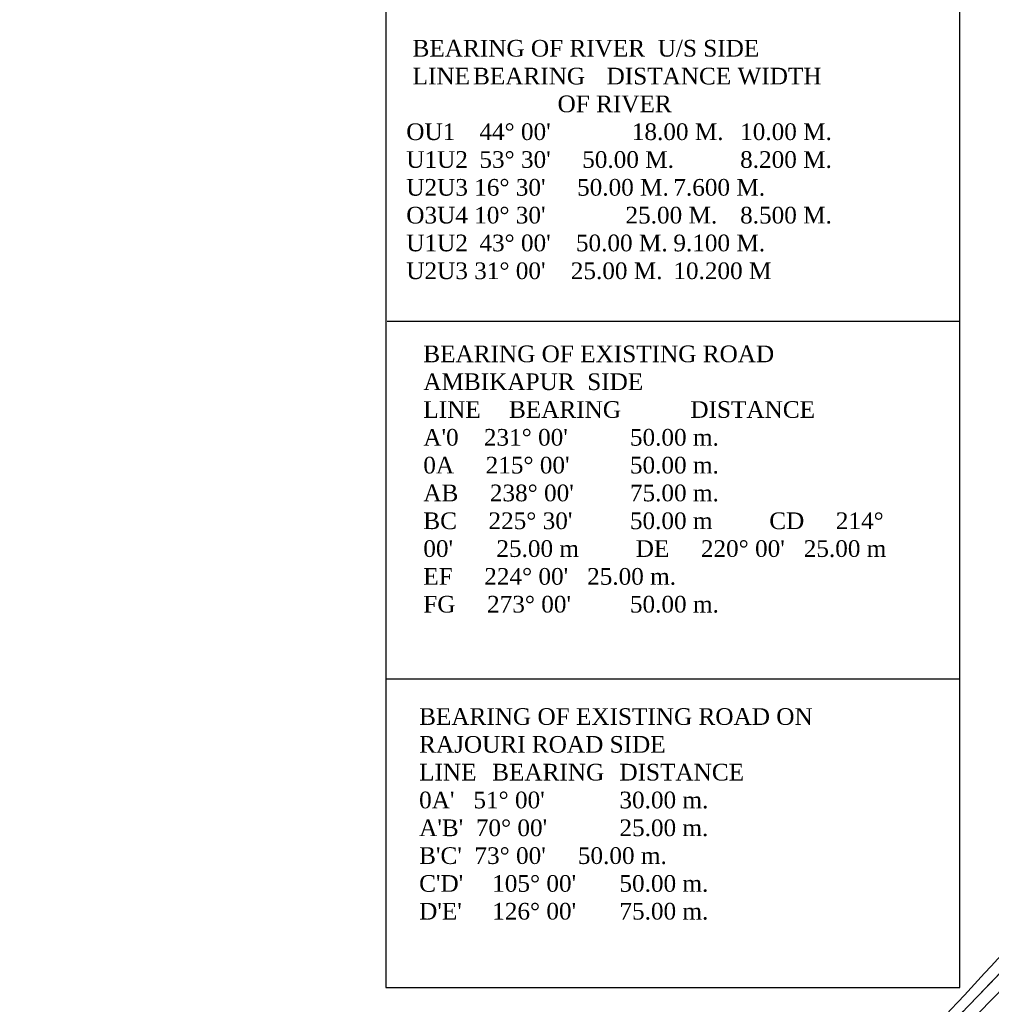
# Model space of a CAD drawing. Header units: millimetres. Extents: x 726415 to 727128, y 2561290 to 2562051.
# Tile 16 of 18: x 726770 to 726949, y 2561612 to 2561793. Entities that reach past the tile are written whole.
import ezdxf

# ---------------------------------------------------------------- set-up
doc = ezdxf.new("R2010")
doc.units = ezdxf.units.MM
doc.linetypes.add('HIDDENX2', pattern=[19.05, 12.7, -6.35])
doc.layers.add('CSP2_ROAD', color=3, linetype='Continuous')
doc.layers.add('ROAD', color=114, linetype='Continuous')
doc.styles.get("Standard").update_dxf_attribs({"font": 'romantic.ttf'})

msp = doc.modelspace()

# ---------------------------------------------------------------- linework, layer by layer
for p, q in [((726837.76, 2561869.21), (726837.76, 2561615.4)), ((726943.31, 2561615.4), (726943.31, 2561857.91)), ((726837.76, 2561737.35), (726837.76, 2561615.4)), ((726838.02, 2561737.93), (726943.31, 2561737.93)), ((726837.76, 2561672.14), (726943.29, 2561672.16)), ((726837.76, 2561615.4), (726837.76, 2561615.4))]:
    msp.add_line(p, q)
at = {"color": 0}
msp.add_line((726837.76, 2561615.4), (726943.31, 2561615.4), dxfattribs=at)
at = {"layer": 'CSP2_ROAD'}
msp.add_polyline3d([(726746.91, 2561486.38, 0), (726777.24, 2561493.3, 0), (726794.26, 2561498.93, 0), (726810.01, 2561504.9, 0), (726827.91, 2561512.65, 0), (726834.19, 2561515.3, 0), (726853.27, 2561523.56, 0), (726865.85, 2561530.24, 0), (726876.52, 2561538.2, 0), (726889.39, 2561549.99, 0), (726897.17, 2561558.69, 0), (726903.78, 2561566.63, 0), (726921.09, 2561585.88, 0), (726932.42, 2561598.48, 0), (726940.47, 2561607.43, 0), (726952.64, 2561620.02, 0)], dxfattribs=at)
at = {"layer": 'ROAD', "linetype": 'HIDDENX2', "ltscale": 0.1}
msp.add_lwpolyline([(726746.91, 2561486.38), (726777.24, 2561493.3), (726794.26, 2561498.93), (726810.01, 2561504.9), (726827.91, 2561512.65), (726834.19, 2561515.3), (726853.27, 2561523.56), (726865.85, 2561530.24), (726876.52, 2561538.2), (726889.39, 2561549.99), (726897.17, 2561558.69), (726903.78, 2561566.63), (726921.09, 2561585.88), (726932.42, 2561598.48), (726940.47, 2561607.43), (726952.64, 2561620.02)], dxfattribs=at)
at = {"layer": 'ROAD'}
for points in [[(727061.51, 2561752.3, 575.9), (727049.29, 2561732.09, 575.9), (727033.05, 2561709.25, 575.9), (727014.12, 2561685.01, 585.49), (726993.24, 2561663.03, 585.26), (726962.1, 2561627.06, 585.26), (726922.63, 2561585.23, 585.05), (726906.84, 2561567.12, 584.96), (726878.15, 2561537.31, 584.65), (726854.46, 2561521.35, 583.68), (726835, 2561513.5, 583.12), (726796.38, 2561497.29, 582.34), (726777.37, 2561491.99, 581.86), (726747.87, 2561484.62, 581.05), (726719.31, 2561474.46, 579.78), (726696.87, 2561466.9, 579), (726647.34, 2561453.41, 575.61), (726628.45, 2561449.16, 574.65), (726616.94, 2561448.31, 574.45), (726609.36, 2561445.07, 574.42), (726602.83, 2561435.5, 574.14), (726596.61, 2561427.11, 573.9), (726591.76, 2561424.62, 574.28), (726583.85, 2561425.28, 574.28), (726576.78, 2561423.98, 574.19), (726551.33, 2561411.29, 574.19), (726545.34, 2561408.45, 574.19), (726535.92, 2561403.16, 574.19), (726522.98, 2561397.37, 574.19), (726510.26, 2561392.54, 574.19)], [(727047.89, 2561747.07, 585.84), (727045.87, 2561734.08, 585.62), (727030.5, 2561711.69, 585.62), (727011.43, 2561687.16, 585.42), (726990.38, 2561665.3, 585.32), (726958.8, 2561630.08, 585.32), (726919.48, 2561587.36, 584.99), (726903.55, 2561569.48, 584.95), (726875.44, 2561540.01, 584.84), (726852.19, 2561524.98, 583.66), (726833.53, 2561516.74, 583.1), (726794.54, 2561501.04, 582.47), (726776.54, 2561495.2, 581.71), (726745.51, 2561488.17, 581.06), (726716.56, 2561477.72, 579.79), (726695.71, 2561470.17, 579.05), (726655.78, 2561458.33, 576.17), (726627.16, 2561452.29, 574.54), (726618.8, 2561451.92, 574.41), (726605.43, 2561446.84, 574.33), (726600.84, 2561439.12, 573.97), (726595.48, 2561429.98, 573.89), (726590.59, 2561426.62, 574.18), (726583.58, 2561426.41, 574.18), (726577.4, 2561425.76, 574.03), (726549.13, 2561415.3, 575.12), (726543.33, 2561412.86, 575.9), (726533.87, 2561408.44, 575.9), (726491.47, 2561388.33, 575.9)]]:
    msp.add_spline(points, degree=3, dxfattribs=at)

# ---------------------------------------------------------------- texts
at = {"char_height": 3.0683, "attachment_point": 1}
for s, insert, width in [(" BEARING OF RIVER  U/S SIDE\\P LINE^IBEARING ^IDISTANCE WIDTH \\P                        OF RIVER\\POU1^I 44%%D 00'^I    18.00 M. ^I10.00 M.\\PU1U2^I 53%%D 30'     50.00 M.^I8.200 M.\\PU2U3 16%%D 30'     50.00 M.^I7.600 M.\\PO3U4 10%%D 30'^I   25.00 M. ^I8.500 M.\\PU1U2^I 43%%D 00'    50.00 M.^I9.100 M.\\PU2U3 31%%D 00'    25.00 M.^I10.200 M", (726841.55, 2561789.62), 120.1376), ("BEARING OF EXISTING ROAD AMBIKAPUR  SIDE\\PLINE^I   BEARING ^IDISTANCE^I\\PA'0    231%%D 00'^I 50.00 m.\\P0A     215%%D 00'^I 50.00 m.\\PAB     238%%D 00'^I 75.00 m.^I\\PBC     225%%D 30'^I 50.00 m         CD     214%%D 00'^I 25.00 m         DE     220%%D 00'   25.00 m\\PEF     224%%D 00'   25.00 m.\\PFG     273%%D 00'^I 50.00 m.\\P^I", (726844.68, 2561733.42), 87.0932), ("BEARING OF EXISTING ROAD ON\\PRAJOURI ROAD SIDE\\PLINE^I BEARING ^IDISTANCE^I\\P0A'   51%%D 00'  ^I30.00 m.\\PA'B'  70%%D 00'  ^I25.00 m.^I\\PB'C'  73%%D 00'^I    50.00 m.^I^I\\PC'D'^I 105%%D 00'  ^I50.00 m.\\PD'E'^I 126%%D 00'  ^I75.00 m.\\P\\P\\P\\P^I", (726843.91, 2561666.73), 98.3908)]:
    msp.add_mtext(s, dxfattribs=dict(at, insert=insert, width=width))

doc.saveas('drawing.dxf')
